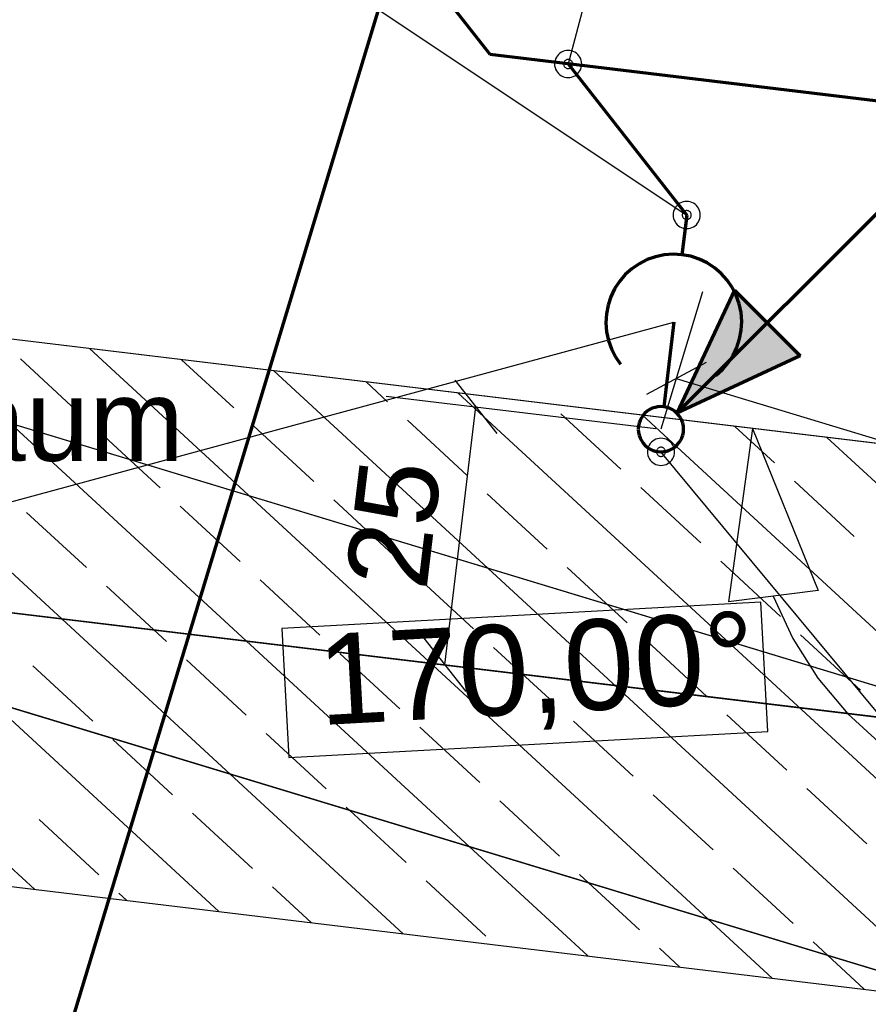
# Model space of a CAD drawing. Extents: x -779 to 790, y -208 to 633.
# Tile 165 of 232: x 113 to 131, y 367 to 389. Entities that reach past the tile are written whole.
import ezdxf
from ezdxf.lldxf.tags import DXFTag

# ---------------------------------------------------------------- set-up
doc = ezdxf.new("R2010")
doc.units = 0
doc.layers.get('0').update_dxf_attribs({"lineweight": 25})
for name, color, linetype, lineweight, true_color in [('02 Raster Bemaßung', 7, 'Continuous', 25, 0x848484), ('02 Raster Gebäude-A07F5V4QWF', 7, 'Continuous', 25, 0x848484), ('20 Bodenplatte-A07F5V4PWF', 7, 'Continuous', 25, 0x848484), ('20 Fundament-A07F5V4OWF', 7, 'Continuous', 25, 0x848484), ('S_Mass', 150, 'Continuous', 25, 0x007fff), ('S_Schmutzwasser_Grundleitung', 7, 'Continuous', 70, 0x7f5f00), ('X_Mass', 150, 'Continuous', 25, 0x007fff)]:
    doc.layers.add(name, color=color, linetype=linetype, lineweight=lineweight, true_color=true_color)
doc.layers.add('02 Raster Gebäude-A07F5V53WF', color=7, linetype='Continuous', lineweight=13)
doc.layers.add('X_Text', color=7, linetype='Continuous', lineweight=25)
doc.styles.get("Standard").update_dxf_attribs({"font": 'arial.ttf'})
tags = doc.linetypes.add('Raster-A07F5V4TWF', pattern=[0.2, 0.1, -0.05, 0, -0.05]).pattern_tags.tags
tags[10:11] = [DXFTag(74, 4), DXFTag(75, 0), DXFTag(340, '0'), DXFTag(46, 1.0), DXFTag(50, 0.0), DXFTag(44, 0.0), DXFTag(45, 0.0)]
tags[8:9] = [DXFTag(74, 4), DXFTag(75, 0), DXFTag(340, '0'), DXFTag(46, 1.0), DXFTag(50, 0.0), DXFTag(44, 0.0), DXFTag(45, 0.0)]
tags[6:7] = [DXFTag(74, 4), DXFTag(75, 0), DXFTag(340, '0'), DXFTag(46, 1.0), DXFTag(50, 0.0), DXFTag(44, 0.0), DXFTag(45, 0.0)]
tags[4:5] = [DXFTag(74, 4), DXFTag(75, 0), DXFTag(340, '0'), DXFTag(46, 1.0), DXFTag(50, 0.0), DXFTag(44, 0.0), DXFTag(45, 0.0)]
tags = doc.linetypes.add('Raster-A07F5V57WF', pattern=[0.2, 0.1, -0.05, 0, -0.05]).pattern_tags.tags
tags[10:11] = [DXFTag(74, 4), DXFTag(75, 0), DXFTag(340, '0'), DXFTag(46, 1.0), DXFTag(50, 0.0), DXFTag(44, 0.0), DXFTag(45, 0.0)]
tags[8:9] = [DXFTag(74, 4), DXFTag(75, 0), DXFTag(340, '0'), DXFTag(46, 1.0), DXFTag(50, 0.0), DXFTag(44, 0.0), DXFTag(45, 0.0)]
tags[6:7] = [DXFTag(74, 4), DXFTag(75, 0), DXFTag(340, '0'), DXFTag(46, 1.0), DXFTag(50, 0.0), DXFTag(44, 0.0), DXFTag(45, 0.0)]
tags[4:5] = [DXFTag(74, 4), DXFTag(75, 0), DXFTag(340, '0'), DXFTag(46, 1.0), DXFTag(50, 0.0), DXFTag(44, 0.0), DXFTag(45, 0.0)]
tags = doc.linetypes.add('Wipeout_Contour-A07F5V4SWF', pattern=[1, 0, -1]).pattern_tags.tags
tags[6:7] = [DXFTag(74, 4), DXFTag(75, 0), DXFTag(340, '0'), DXFTag(46, 1.0), DXFTag(50, 0.0), DXFTag(44, 0.0), DXFTag(45, 0.0)]
tags[4:5] = [DXFTag(74, 4), DXFTag(75, 0), DXFTag(340, '0'), DXFTag(46, 1.0), DXFTag(50, 0.0), DXFTag(44, 0.0), DXFTag(45, 0.0)]

# ---------------------------------------------------------------- blocks, each defined once
blk = doc.blocks.new('Referenz-A07F5V4VWF', base_point=(-401.415, -176.34))
at = {"color": 0, "linetype": 'ByBlock', "lineweight": -2, "ltscale": 12.5}
for p, q in [((-144.353, 400.484), (134.01, 366.956)), ((136.486, 378.746), (22.826, 392.436)), ((134.01, 366.956), (67.862, 387.011)), ((67.862, 387.011), (134.01, 366.956)), ((131.79, 379.311), (67.862, 387.011))]:
    blk.add_line(p, q, dxfattribs=at)
at = {"layer": '02 Raster Bemaßung', "color": 0, "lineweight": -2}
for p, q in [((128.781, 379.674), (128.246, 375.847)), ((128.781, 379.674), (130.231, 376.092)), ((130.231, 376.092), (128.246, 375.847)), ((129.238, 375.969), (129.671, 375.032)), ((129.671, 375.032), (130.223, 374.161)), ((130.223, 374.161), (130.887, 373.37)), ((130.887, 373.37), (131.65, 372.674))]:
    blk.add_line(p, q, dxfattribs=at)
at = {"layer": '02 Raster Bemaßung', "color": 0, "linetype": 'Wipeout_Contour-A07F5V4SWF', "lineweight": -2, "ltscale": 1.625}
for p, q in [((128.961, 375.836), (118.383, 375.257)), ((129.117, 372.983), (128.961, 375.836)), ((118.383, 375.257), (118.54, 372.404)), ((118.54, 372.404), (129.117, 372.983))]:
    blk.add_line(p, q, dxfattribs=at)
at = {"layer": '02 Raster Gebäude-A07F5V4QWF', "color": 0, "linetype": 'Raster-A07F5V4TWF', "lineweight": -2, "ltscale": 187.5}
for p, q in [((458.124, 274.957), (-306.446, 506.77)), ((-300.403, 425.325), (213.848, 363.383))]:
    blk.add_line(p, q, dxfattribs=at)
at = {"layer": '20 Bodenplatte-A07F5V4PWF', "color": 0, "lineweight": -2}
blk.add_line((136.486, 378.746), (22.826, 392.436), dxfattribs=at)
at = {"layer": '20 Fundament-A07F5V4OWF', "color": 0, "lineweight": -2}
for p, q in [((131.79, 379.311), (-75.343, 404.261)), ((117.245, 372.039), (105.988, 382.419)), ((122.52, 370.439), (110.061, 381.929)), ((127.796, 368.84), (114.134, 381.438)), ((113.932, 379.991), (112.609, 381.212)), ((117.324, 380.129), (116.17, 381.193)), ((133.071, 367.24), (118.206, 380.947)), ((120.716, 380.266), (120.243, 380.702)), ((134.483, 369.204), (122.279, 380.457)), ((125.872, 378.776), (124.548, 379.997)), ((135.057, 371.939), (126.352, 379.966)), ((119.088, 378.502), (117.765, 379.722)), ((122.48, 378.639), (121.157, 379.859)), ((129.264, 378.914), (128.388, 379.721)), ((115.697, 378.364), (114.373, 379.584)), ((131.672, 378.326), (130.425, 379.476)), ((131.028, 377.287), (129.705, 378.507)), ((124.245, 377.012), (122.921, 378.232)), ((127.637, 377.149), (126.313, 378.37)), ((120.853, 376.874), (119.53, 378.095)), ((114.069, 376.6), (112.746, 377.82)), ((117.461, 376.737), (116.138, 377.957)), ((129.401, 375.522), (128.078, 376.742)), ((122.618, 375.247), (121.294, 376.468)), ((126.009, 375.385), (124.686, 376.605)), ((119.226, 375.11), (117.902, 376.33)), ((115.834, 374.972), (114.511, 376.193)), ((112.921, 369.496), (106.694, 375.238)), ((127.774, 373.757), (126.45, 374.978)), ((131.166, 373.895), (129.842, 375.115)), ((124.382, 373.62), (123.059, 374.84)), ((117.599, 373.345), (116.275, 374.566)), ((120.99, 373.483), (119.667, 374.703)), ((114.207, 373.208), (112.883, 374.428)), ((116.994, 369.005), (111.97, 373.638)), ((126.147, 371.993), (124.823, 373.213)), ((129.539, 372.13), (128.215, 373.351)), ((122.755, 371.855), (121.432, 373.076)), ((115.971, 371.581), (114.648, 372.801)), ((119.363, 371.718), (118.04, 372.938)), ((121.067, 368.515), (117.245, 372.039)), ((131.303, 370.503), (129.98, 371.723)), ((127.911, 370.366), (126.588, 371.586)), ((96.97, 371.417), (134.01, 366.956)), ((119.883, 371.239), (119.804, 371.311)), ((121.128, 370.091), (119.883, 371.239)), ((124.52, 370.228), (123.196, 371.449)), ((114.344, 369.816), (113.021, 371.036)), ((117.736, 369.953), (116.413, 371.174)), ((125.139, 368.024), (122.52, 370.439)), ((129.676, 368.738), (128.353, 369.959)), ((125.158, 369.64), (124.961, 369.821)), ((119.03, 368.76), (118.177, 369.547)), ((122.892, 368.464), (121.569, 369.684)), ((126.284, 368.601), (125.158, 369.64)), ((114.958, 369.25), (114.785, 369.409)), ((129.212, 367.533), (127.796, 368.84)), ((127.176, 367.779), (126.725, 368.194)), ((130.433, 368.04), (130.117, 368.332)), ((131.249, 367.288), (130.433, 368.04))]:
    blk.add_line(p, q, dxfattribs=at)
at = {"layer": '02 Raster Bemaßung', "color": 0, "linetype": 'ByBlock', "lineweight": -2, "ltscale": 1.625, "insert": (119.125, 375.119), "char_height": 2.00026, "attachment_point": 1, "rotation": 3.132}
blk.add_mtext('{\\fArial;170,00°}', dxfattribs=at)
blk = doc.blocks.new('Referenz-A07F5V59WF', base_point=(-759.499, -206.186))
at = {"layer": '02 Raster Gebäude-A07F5V53WF', "color": 0, "linetype": 'Raster-A07F5V57WF', "ltscale": 117.000008}
for p, q in [((458.011, 274.994), (-306.417, 506.754)), ((-300.374, 425.324), (213.781, 363.401))]:
    blk.add_line(p, q, dxfattribs=at)
blk = doc.blocks.new('Maß-A07F5V8LWF', base_point=(126.436, 375.644))
at = {"color": 0, "linetype": 'ByBlock', "lineweight": -2, "ltscale": 0.25}
for p, q in [((127.677, 382.691), (126.758, 379.659)), ((127.758, 381.131), (126.436, 380.423)), ((127.097, 380.777), (140.336, 376.763)), ((140.916, 378.677), (139.996, 375.644)), ((140.997, 377.117), (139.674, 376.409))]:
    blk.add_line(p, q, dxfattribs=at)
at = {"color": 0, "linetype": 'ByBlock', "lineweight": -2, "ltscale": 0.25, "insert": (133.174, 381.442), "char_height": 1.8, "attachment_point": 1, "rotation": 343.1319}
blk.add_mtext('{\\fArial;69}', dxfattribs=at)
blk = doc.blocks.new('Maß-A07F5V8NWF', base_point=(119.788, 373.867))
at = {"color": 0, "linetype": 'ByBlock', "lineweight": -2, "ltscale": 0.25}
for p, q in [((122.207, 380.741), (123.133, 379.561)), ((120.685, 380.39), (126.642, 379.673)), ((121.984, 374.456), (122.67, 380.151)), ((121.521, 375.046), (122.448, 373.867)), ((119.999, 374.696), (125.956, 373.978))]:
    blk.add_line(p, q, dxfattribs=at)
at = {"color": 0, "linetype": 'ByBlock', "lineweight": -2, "ltscale": 0.25, "insert": (119.788, 376.286), "char_height": 1.8, "attachment_point": 1, "rotation": 83.1325}
blk.add_mtext('{\\fArial;25}', dxfattribs=at)

msp = doc.modelspace()

# ---------------------------------------------------------------- linework, layer by layer
at = {"layer": 'S_Mass'}
for p, q in [((127.329, 397.639), (124.708, 387.726)), ((114.134, 393.185), (127.327, 384.388)), ((124.558, 387.985), (124.525, 387.964)), ((124.593, 388.003), (124.558, 387.985)), ((124.63, 388.015), (124.593, 388.003)), ((124.668, 388.023), (124.63, 388.015)), ((124.708, 388.026), (124.668, 388.023)), ((124.747, 388.023), (124.708, 388.026)), ((124.785, 388.015), (124.747, 388.023)), ((124.822, 388.003), (124.785, 388.015)), ((124.858, 387.985), (124.822, 388.003)), ((124.89, 387.964), (124.858, 387.985)), ((124.41, 387.765), (124.408, 387.726)), ((124.418, 387.803), (124.41, 387.765)), ((124.43, 387.84), (124.418, 387.803)), ((124.448, 387.876), (124.43, 387.84)), ((124.47, 387.908), (124.448, 387.876)), ((124.496, 387.938), (124.47, 387.908)), ((124.525, 387.964), (124.496, 387.938)), ((124.615, 387.764), (124.611, 387.751)), ((124.621, 387.776), (124.615, 387.764)), ((124.628, 387.786), (124.621, 387.776)), ((124.637, 387.796), (124.628, 387.786)), ((124.647, 387.805), (124.637, 387.796)), ((124.658, 387.812), (124.647, 387.805)), ((124.669, 387.818), (124.658, 387.812)), ((124.682, 387.822), (124.669, 387.818)), ((124.695, 387.825), (124.682, 387.822)), ((124.708, 387.826), (124.695, 387.825)), ((124.721, 387.825), (124.708, 387.826)), ((124.734, 387.822), (124.721, 387.825)), ((124.746, 387.818), (124.734, 387.822)), ((124.758, 387.812), (124.746, 387.818)), ((124.769, 387.805), (124.758, 387.812)), ((124.778, 387.796), (124.769, 387.805)), ((124.787, 387.786), (124.778, 387.796)), ((124.794, 387.776), (124.787, 387.786)), ((124.8, 387.764), (124.794, 387.776)), ((124.804, 387.751), (124.8, 387.764)), ((124.92, 387.938), (124.89, 387.964)), ((124.946, 387.908), (124.92, 387.938)), ((124.967, 387.876), (124.946, 387.908)), ((124.985, 387.84), (124.967, 387.876)), ((124.997, 387.803), (124.985, 387.84)), ((125.005, 387.765), (124.997, 387.803)), ((125.008, 387.726), (125.005, 387.765)), ((124.408, 387.726), (124.41, 387.686)), ((124.41, 387.686), (124.418, 387.648)), ((124.418, 387.648), (124.43, 387.611)), ((124.43, 387.611), (124.448, 387.576)), ((124.448, 387.576), (124.47, 387.543)), ((124.609, 387.739), (124.608, 387.726)), ((124.608, 387.726), (124.609, 387.713)), ((124.611, 387.751), (124.609, 387.739)), ((124.609, 387.713), (124.611, 387.7)), ((124.611, 387.7), (124.615, 387.687)), ((124.615, 387.687), (124.621, 387.676)), ((124.621, 387.676), (124.628, 387.665)), ((124.628, 387.665), (124.637, 387.655)), ((124.637, 387.655), (124.647, 387.646)), ((124.647, 387.646), (124.658, 387.639)), ((124.658, 387.639), (124.669, 387.633)), ((124.669, 387.633), (124.682, 387.629)), ((124.682, 387.629), (124.695, 387.626)), ((124.695, 387.626), (124.708, 387.626)), ((124.708, 387.626), (124.721, 387.626)), ((124.721, 387.626), (124.734, 387.629)), ((124.734, 387.629), (124.746, 387.633)), ((124.746, 387.633), (124.758, 387.639)), ((124.758, 387.639), (124.769, 387.646)), ((124.769, 387.646), (124.778, 387.655)), ((124.778, 387.655), (124.787, 387.665)), ((124.787, 387.665), (124.794, 387.676)), ((124.794, 387.676), (124.8, 387.687)), ((124.8, 387.687), (124.804, 387.7)), ((124.807, 387.739), (124.804, 387.751)), ((124.804, 387.7), (124.807, 387.713)), ((124.808, 387.726), (124.807, 387.739)), ((124.807, 387.713), (124.808, 387.726)), ((124.946, 387.543), (124.967, 387.576)), ((124.967, 387.576), (124.985, 387.611)), ((124.985, 387.611), (124.997, 387.648)), ((124.997, 387.648), (125.005, 387.686)), ((125.005, 387.686), (125.008, 387.726)), ((124.47, 387.543), (124.496, 387.513)), ((124.496, 387.513), (124.525, 387.488)), ((124.525, 387.488), (124.558, 387.466)), ((124.558, 387.466), (124.593, 387.448)), ((124.593, 387.448), (124.63, 387.436)), ((124.63, 387.436), (124.668, 387.428)), ((124.668, 387.428), (124.708, 387.426)), ((124.708, 387.426), (124.747, 387.428)), ((124.747, 387.428), (124.785, 387.436)), ((124.785, 387.436), (124.822, 387.448)), ((124.822, 387.448), (124.858, 387.466)), ((124.858, 387.466), (124.89, 387.488)), ((124.89, 387.488), (124.92, 387.513)), ((124.92, 387.513), (124.946, 387.543)), ((127.05, 384.503), (127.038, 384.466)), ((127.068, 384.538), (127.05, 384.503)), ((127.089, 384.571), (127.068, 384.538)), ((127.115, 384.601), (127.089, 384.571)), ((127.145, 384.626), (127.115, 384.601)), ((127.177, 384.648), (127.145, 384.626)), ((127.213, 384.666), (127.177, 384.648)), ((127.25, 384.678), (127.213, 384.666)), ((127.288, 384.686), (127.25, 384.678)), ((127.327, 384.688), (127.288, 384.686)), ((127.367, 384.686), (127.327, 384.688)), ((127.405, 384.678), (127.367, 384.686)), ((127.442, 384.666), (127.405, 384.678)), ((127.477, 384.648), (127.442, 384.666)), ((127.51, 384.626), (127.477, 384.648)), ((127.54, 384.601), (127.51, 384.626)), ((127.565, 384.571), (127.54, 384.601)), ((127.587, 384.538), (127.565, 384.571)), ((127.605, 384.503), (127.587, 384.538)), ((127.617, 384.466), (127.605, 384.503)), ((127.03, 384.428), (127.027, 384.388)), ((127.027, 384.388), (127.03, 384.349)), ((127.038, 384.466), (127.03, 384.428)), ((127.03, 384.349), (127.038, 384.311)), ((127.038, 384.311), (127.05, 384.274)), ((127.228, 384.401), (127.227, 384.388)), ((127.227, 384.388), (127.228, 384.375)), ((127.231, 384.414), (127.228, 384.401)), ((127.228, 384.375), (127.231, 384.363)), ((127.235, 384.427), (127.231, 384.414)), ((127.231, 384.363), (127.235, 384.35)), ((127.241, 384.438), (127.235, 384.427)), ((127.235, 384.35), (127.241, 384.338)), ((127.248, 384.449), (127.241, 384.438)), ((127.241, 384.338), (127.248, 384.328)), ((127.257, 384.459), (127.248, 384.449)), ((127.248, 384.328), (127.257, 384.318)), ((127.267, 384.468), (127.257, 384.459)), ((127.257, 384.318), (127.267, 384.309)), ((127.277, 384.475), (127.267, 384.468)), ((127.267, 384.309), (127.277, 384.302)), ((127.289, 384.481), (127.277, 384.475)), ((127.277, 384.302), (127.289, 384.296)), ((127.302, 384.485), (127.289, 384.481)), ((127.289, 384.296), (127.302, 384.292)), ((127.314, 384.488), (127.302, 384.485)), ((127.302, 384.292), (127.314, 384.289)), ((127.327, 384.488), (127.314, 384.488)), ((127.314, 384.289), (127.327, 384.288)), ((127.34, 384.488), (127.327, 384.488)), ((127.327, 384.288), (127.34, 384.289)), ((127.353, 384.485), (127.34, 384.488)), ((127.34, 384.289), (127.353, 384.292)), ((127.366, 384.481), (127.353, 384.485)), ((127.353, 384.292), (127.366, 384.296)), ((127.377, 384.475), (127.366, 384.481)), ((127.366, 384.296), (127.377, 384.302)), ((127.388, 384.468), (127.377, 384.475)), ((127.377, 384.302), (127.388, 384.309)), ((127.398, 384.459), (127.388, 384.468)), ((127.388, 384.309), (127.398, 384.318)), ((127.407, 384.449), (127.398, 384.459)), ((127.398, 384.318), (127.407, 384.328)), ((127.414, 384.438), (127.407, 384.449)), ((127.407, 384.328), (127.414, 384.338)), ((127.42, 384.427), (127.414, 384.438)), ((127.414, 384.338), (127.42, 384.35)), ((127.424, 384.414), (127.42, 384.427)), ((127.42, 384.35), (127.424, 384.363)), ((127.427, 384.401), (127.424, 384.414)), ((127.424, 384.363), (127.427, 384.375)), ((127.427, 384.388), (127.427, 384.401)), ((127.427, 384.375), (127.427, 384.388)), ((127.605, 384.274), (127.617, 384.311)), ((127.625, 384.428), (127.617, 384.466)), ((127.617, 384.311), (127.625, 384.349)), ((127.627, 384.388), (127.625, 384.428)), ((127.625, 384.349), (127.627, 384.388)), ((127.05, 384.274), (127.068, 384.238)), ((127.068, 384.238), (127.089, 384.206)), ((127.089, 384.206), (127.115, 384.176)), ((127.115, 384.176), (127.145, 384.15)), ((127.145, 384.15), (127.177, 384.129)), ((127.177, 384.129), (127.213, 384.111)), ((127.213, 384.111), (127.25, 384.099)), ((127.25, 384.099), (127.288, 384.091)), ((127.288, 384.091), (127.327, 384.088)), ((127.327, 384.088), (127.367, 384.091)), ((127.367, 384.091), (127.405, 384.099)), ((127.405, 384.099), (127.442, 384.111)), ((127.442, 384.111), (127.477, 384.129)), ((127.477, 384.129), (127.51, 384.15)), ((127.51, 384.15), (127.54, 384.176)), ((127.54, 384.176), (127.565, 384.206)), ((127.565, 384.206), (127.587, 384.238)), ((127.587, 384.238), (127.605, 384.274)), ((126.498, 379.309), (126.481, 379.273)), ((126.52, 379.341), (126.498, 379.309)), ((126.546, 379.371), (126.52, 379.341)), ((126.575, 379.397), (126.546, 379.371)), ((126.608, 379.418), (126.575, 379.397)), ((126.643, 379.436), (126.608, 379.418)), ((126.68, 379.448), (126.643, 379.436)), ((126.719, 379.456), (126.68, 379.448)), ((126.758, 379.459), (126.719, 379.456)), ((126.797, 379.456), (126.758, 379.459)), ((126.835, 379.448), (126.797, 379.456)), ((126.873, 379.436), (126.835, 379.448)), ((126.908, 379.418), (126.873, 379.436)), ((126.94, 379.397), (126.908, 379.418)), ((126.97, 379.371), (126.94, 379.397)), ((126.996, 379.341), (126.97, 379.371)), ((127.018, 379.309), (126.996, 379.341)), ((127.035, 379.273), (127.018, 379.309)), ((126.46, 379.198), (126.458, 379.159)), ((126.458, 379.159), (126.46, 379.119)), ((126.468, 379.236), (126.46, 379.198)), ((126.46, 379.119), (126.468, 379.081)), ((126.481, 379.273), (126.468, 379.236)), ((126.468, 379.081), (126.481, 379.044)), ((126.659, 379.172), (126.658, 379.159)), ((126.658, 379.159), (126.659, 379.145)), ((126.661, 379.184), (126.659, 379.172)), ((126.659, 379.145), (126.661, 379.133)), ((126.665, 379.197), (126.661, 379.184)), ((126.661, 379.133), (126.665, 379.12)), ((126.671, 379.209), (126.665, 379.197)), ((126.665, 379.12), (126.671, 379.109)), ((126.678, 379.219), (126.671, 379.209)), ((126.671, 379.109), (126.678, 379.098)), ((126.687, 379.229), (126.678, 379.219)), ((126.678, 379.098), (126.687, 379.088)), ((126.697, 379.238), (126.687, 379.229)), ((126.687, 379.088), (126.697, 379.079)), ((126.708, 379.245), (126.697, 379.238)), ((126.697, 379.079), (126.708, 379.072)), ((126.719, 379.251), (126.708, 379.245)), ((126.708, 379.072), (126.719, 379.066)), ((126.732, 379.255), (126.719, 379.251)), ((126.719, 379.066), (126.732, 379.062)), ((126.745, 379.258), (126.732, 379.255)), ((126.758, 379.259), (126.745, 379.258)), ((126.771, 379.258), (126.758, 379.259)), ((142.719, 359.901), (126.758, 379.159)), ((126.784, 379.255), (126.771, 379.258)), ((126.796, 379.251), (126.784, 379.255)), ((126.784, 379.062), (126.796, 379.066)), ((126.808, 379.245), (126.796, 379.251)), ((126.796, 379.066), (126.808, 379.072)), ((126.819, 379.238), (126.808, 379.245)), ((126.808, 379.072), (126.819, 379.079)), ((126.828, 379.229), (126.819, 379.238)), ((126.819, 379.079), (126.828, 379.088)), ((126.837, 379.219), (126.828, 379.229)), ((126.828, 379.088), (126.837, 379.098)), ((126.844, 379.209), (126.837, 379.219)), ((126.837, 379.098), (126.844, 379.109)), ((126.85, 379.197), (126.844, 379.209)), ((126.844, 379.109), (126.85, 379.12)), ((126.854, 379.184), (126.85, 379.197)), ((126.85, 379.12), (126.854, 379.133)), ((126.857, 379.172), (126.854, 379.184)), ((126.854, 379.133), (126.857, 379.145)), ((126.858, 379.159), (126.857, 379.172)), ((126.857, 379.145), (126.858, 379.159)), ((127.048, 379.236), (127.035, 379.273)), ((127.035, 379.044), (127.048, 379.081)), ((127.055, 379.198), (127.048, 379.236)), ((127.048, 379.081), (127.055, 379.119)), ((127.058, 379.159), (127.055, 379.198)), ((127.055, 379.119), (127.058, 379.159)), ((126.481, 379.044), (126.498, 379.009)), ((126.498, 379.009), (126.52, 378.976)), ((126.52, 378.976), (126.546, 378.946)), ((126.546, 378.946), (126.575, 378.921)), ((126.575, 378.921), (126.608, 378.899)), ((126.608, 378.899), (126.643, 378.881)), ((126.643, 378.881), (126.68, 378.869)), ((126.68, 378.869), (126.719, 378.861)), ((126.719, 378.861), (126.758, 378.859)), ((126.732, 379.062), (126.745, 379.059)), ((126.745, 379.059), (126.758, 379.059)), ((126.758, 379.059), (126.771, 379.059)), ((126.758, 378.859), (126.797, 378.861)), ((126.771, 379.059), (126.784, 379.062)), ((126.797, 378.861), (126.835, 378.869)), ((126.835, 378.869), (126.873, 378.881)), ((126.873, 378.881), (126.908, 378.899)), ((126.908, 378.899), (126.94, 378.921)), ((126.94, 378.921), (126.97, 378.946)), ((126.97, 378.946), (126.996, 378.976)), ((126.996, 378.976), (127.018, 379.009)), ((127.018, 379.009), (127.035, 379.044))]:
    msp.add_line(p, q, dxfattribs=at)
at = {"layer": 'S_Schmutzwasser_Grundleitung'}
for p, q in [((120.986, 390.48), (102.523, 329.592)), ((122.985, 387.933), (120.986, 390.48)), ((124.708, 387.726), (122.985, 387.933)), ((124.708, 387.726), (127.327, 384.388)), ((137.983, 386.127), (124.708, 387.726)), ((127.111, 380.012), (133.828, 386.729)), ((127.327, 384.388), (127.222, 383.513)), ((126.638, 383.468), (126.453, 383.403)), ((126.83, 383.508), (126.638, 383.468)), ((127.026, 383.523), (126.83, 383.508)), ((127.222, 383.513), (127.026, 383.523)), ((127.415, 383.477), (127.222, 383.513)), ((127.601, 383.416), (127.415, 383.477)), ((127.778, 383.331), (127.601, 383.416)), ((126.116, 383.203), (125.97, 383.072)), ((126.278, 383.314), (126.116, 383.203)), ((126.453, 383.403), (126.278, 383.314)), ((127.943, 383.224), (127.778, 383.331)), ((128.091, 383.096), (127.943, 383.224)), ((125.97, 383.072), (125.843, 382.923)), ((128.222, 382.95), (128.091, 383.096)), ((125.843, 382.923), (125.735, 382.759)), ((128.333, 382.788), (128.222, 382.95)), ((128.422, 382.613), (128.333, 382.788)), ((125.651, 382.582), (125.589, 382.396)), ((125.735, 382.759), (125.651, 382.582)), ((128.379, 382.731), (127.111, 380.012)), ((128.379, 382.731), (129.83, 381.28)), ((128.487, 382.428), (128.422, 382.613)), ((125.589, 382.396), (125.553, 382.203)), ((128.527, 382.236), (128.487, 382.428)), ((125.553, 382.203), (125.543, 382.007)), ((128.542, 382.04), (128.527, 382.236)), ((125.543, 382.007), (125.558, 381.811)), ((127.043, 382.023), (126.818, 380.155)), ((128.532, 381.844), (128.542, 382.04)), ((125.558, 381.811), (125.598, 381.619)), ((128.496, 381.651), (128.532, 381.844)), ((125.598, 381.619), (125.663, 381.434)), ((128.35, 381.288), (128.435, 381.465)), ((128.435, 381.465), (128.496, 381.651)), ((125.663, 381.434), (125.752, 381.259)), ((125.752, 381.259), (125.863, 381.097)), ((129.83, 381.28), (127.111, 380.012)), ((128.243, 381.124), (128.35, 381.288)), ((128.115, 380.975), (128.243, 381.124)), ((127.969, 380.844), (128.115, 380.975)), ((126.692, 380.154), (126.628, 380.141)), ((126.758, 380.159), (126.692, 380.154)), ((126.823, 380.154), (126.758, 380.159)), ((126.887, 380.141), (126.823, 380.154)), ((126.361, 379.963), (126.325, 379.909)), ((126.404, 380.012), (126.361, 379.963)), ((126.453, 380.055), (126.404, 380.012)), ((126.508, 380.092), (126.453, 380.055)), ((126.566, 380.12), (126.508, 380.092)), ((126.628, 380.141), (126.566, 380.12)), ((126.949, 380.12), (126.887, 380.141)), ((127.008, 380.092), (126.949, 380.12)), ((127.062, 380.055), (127.008, 380.092)), ((127.111, 380.012), (127.062, 380.055)), ((127.154, 379.963), (127.111, 380.012)), ((127.191, 379.909), (127.154, 379.963)), ((126.262, 379.724), (126.258, 379.659)), ((126.275, 379.788), (126.262, 379.724)), ((126.296, 379.85), (126.275, 379.788)), ((126.325, 379.909), (126.296, 379.85)), ((127.22, 379.85), (127.191, 379.909)), ((127.241, 379.788), (127.22, 379.85)), ((127.253, 379.724), (127.241, 379.788)), ((127.258, 379.659), (127.253, 379.724)), ((126.258, 379.659), (126.262, 379.593)), ((126.262, 379.593), (126.275, 379.529)), ((126.275, 379.529), (126.296, 379.467)), ((127.22, 379.467), (127.241, 379.529)), ((127.241, 379.529), (127.253, 379.593)), ((127.253, 379.593), (127.258, 379.659)), ((126.296, 379.467), (126.325, 379.409)), ((126.325, 379.409), (126.361, 379.354)), ((126.361, 379.354), (126.404, 379.305)), ((126.404, 379.305), (126.453, 379.262)), ((127.062, 379.262), (127.111, 379.305)), ((127.111, 379.305), (127.154, 379.354)), ((127.154, 379.354), (127.191, 379.409)), ((127.191, 379.409), (127.22, 379.467)), ((126.453, 379.262), (126.508, 379.226)), ((126.508, 379.226), (126.566, 379.197)), ((126.566, 379.197), (126.628, 379.176)), ((126.628, 379.176), (126.692, 379.163)), ((126.692, 379.163), (126.758, 379.159)), ((126.758, 379.159), (126.823, 379.163)), ((126.823, 379.163), (126.887, 379.176)), ((126.887, 379.176), (126.949, 379.197)), ((126.949, 379.197), (127.008, 379.226)), ((127.008, 379.226), (127.062, 379.262))]:
    msp.add_line(p, q, dxfattribs=at)
at = {"layer": 'S_Schmutzwasser_Grundleitung', "lineweight": 13}
msp.add_line((124.708, 387.726), (124.708, 387.726), dxfattribs=at)
at = {"layer": 'S_Schmutzwasser_Grundleitung'}
for points in [[(129.83, 381.28), (127.702, 381.28), (128.379, 382.731)], [(127.111, 380.012), (129.83, 381.28), (127.702, 381.28)]]:
    msp.add_solid(points, dxfattribs=at)
at = {"layer": 'X_Mass'}
msp.add_line((99.741, 374.618), (127.043, 382.023), dxfattribs=at)

# ---------------------------------------------------------------- block references
at = {"color": 8, "lineweight": 25, "ltscale": 1250, "true_color": 0x808080}
msp.add_blockref('Referenz-A07F5V59WF', (-759.499, -206.186), dxfattribs=at)
at = {"color": 8, "lineweight": 25, "ltscale": 12.5, "true_color": 0x808080}
msp.add_blockref('Referenz-A07F5V4VWF', (-401.415, -176.34), dxfattribs=at)
at = {"layer": 'S_Mass', "ltscale": 0.25}
for name, p in [('Maß-A07F5V8LWF', (126.436, 375.644)), ('Maß-A07F5V8NWF', (119.788, 373.867))]:
    msp.add_blockref(name, p, dxfattribs=at)

# ---------------------------------------------------------------- texts
at = {"layer": 'X_Text', "ltscale": 0.25, "insert": (102.111, 380.759), "char_height": 1.8, "attachment_point": 1}
msp.add_mtext('{\\fArial;Tür Vorraum}', dxfattribs=at)

doc.saveas('drawing.dxf')
